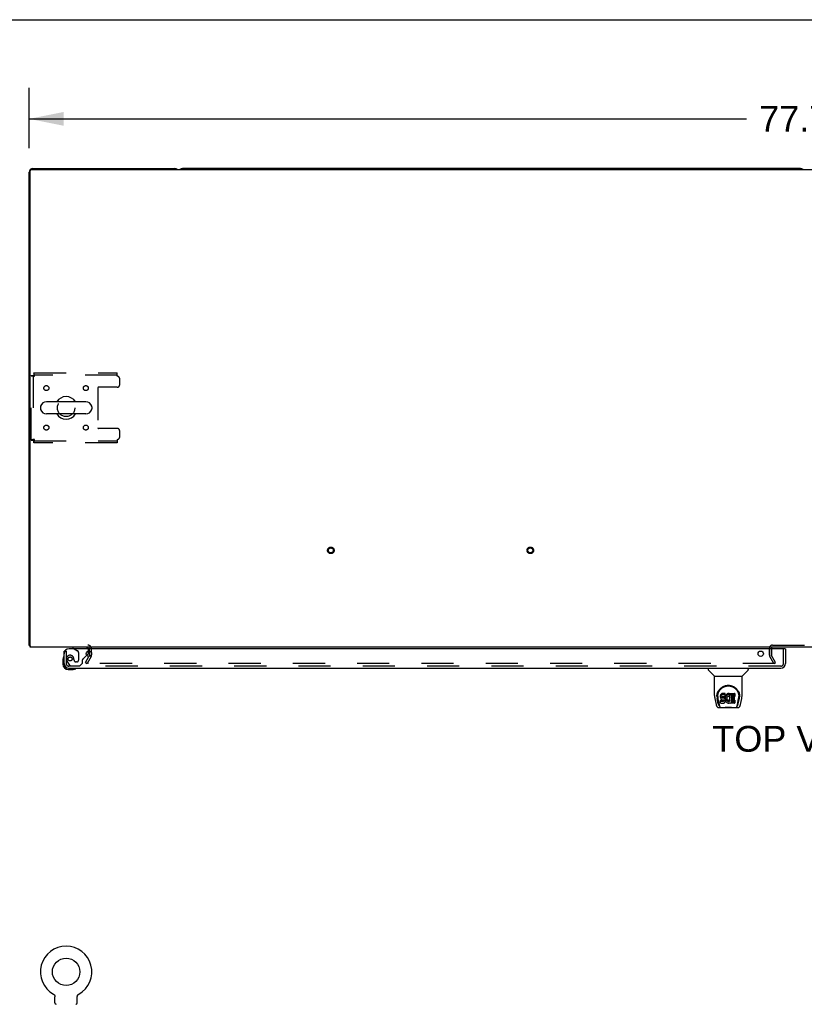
# Model space of a CAD drawing. Header units: inches. Extents: x 0 to 293, y 0 to 190.
# Tile 63 of 68: x 62 to 101, y 140 to 190. Entities that reach past the tile are written whole.
import ezdxf

# ---------------------------------------------------------------- set-up
doc = ezdxf.new("R2010")
doc.units = ezdxf.units.IN
doc.header["$LTSCALE"] = 16.12069
doc.header["$MEASUREMENT"] = 0
doc.linetypes.add('HIDDEN', pattern=[0.2, 0.1, -0.1])
doc.layers.get('0').update_dxf_attribs({"linetype": 'CONTINUOUS'})
for name, color, linetype in [('DEFAULT_2', 8, 'HIDDEN'), ('DIMENSIONS', 7, 'CONTINUOUS'), ('LEFTHAND_DOOR_ASSEMBLY', 7, 'CONTINUOUS')]:
    doc.layers.add(name, color=color, linetype=linetype)
doc.styles.get("Standard").update_dxf_attribs({"font": 'arial.ttf'})
doc.dimstyles.new('DIMSTYLE_1', dxfattribs={"dimtxt": 1.293103, "dimasz": 1.724138, "dimexe": 0.09, "dimexo": 0.07, "dimgap": 0.0375, "dimtad": 0, "dimtih": 1, "dimtoh": 1, "dimzin": 4, "dimdsep": 46, "dimtxsty": 'Standard', "dimblk": '_FILLED', "dimblk1": '_FILLED', "dimblk2": '_FILLED', "dimcen": 0.09, "dimadec": 3, "dimazin": 1, "dimtfac": 1, "dimtdec": 3, "dimtofl": 0, "dimtmove": 0, "dimatfit": 3, "dimldrblk": '_FILLED', "dimfxl": 0, "dimtolj": 1, "dimtzin": 4, "dimarcsym": 0})

# ---------------------------------------------------------------- blocks, each defined once
blk = doc.blocks.new('_FILLED')
at = {"color": 0, "linetype": 'ByBlock'}
blk.add_solid([(0, 0), (-1, 0.2), (-1, -0.2)], dxfattribs=at)
blk = doc.blocks.new('*D1')
at = {"layer": 'DIMENSIONS', "color": 2, "linetype": 'Continuous'}
for p, q in [((62.433, 183.212), (62.433, 186.234)), ((140.183, 183.212), (140.183, 186.234)), ((62.433, 184.682), (98.403, 184.682)), ((140.183, 184.682), (104.214, 184.682))]:
    blk.add_line(p, q, dxfattribs=at)
at = {"layer": 'DIMENSIONS', "color": 2, "linetype": 'Continuous', "xscale": 1.724137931, "yscale": 1.724137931, "zscale": 1.724137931, "rotation": 180}
blk.add_blockref('_FILLED', (62.433, 184.682), dxfattribs=at)
at = {"layer": 'DIMENSIONS', "color": 2, "linetype": 'Continuous', "xscale": 1.724137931, "yscale": 1.724137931, "zscale": 1.724137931}
blk.add_blockref('_FILLED', (140.183, 184.682), dxfattribs=at)
at = {"layer": 'DIMENSIONS', "color": 2, "linetype": 'Continuous', "insert": (101.308, 185.329), "char_height": 1.2931, "width": 4.51865, "attachment_point": 2, "line_spacing_factor": 0.9}
blk.add_mtext('77.75', dxfattribs=at)

msp = doc.modelspace()

# ---------------------------------------------------------------- linework, layer by layer
at = {"color": 7, "linetype": 'Continuous'}
for p, q in [((0, 189.655), (293.103, 189.655)), ((101.119, 182.194), (70.122, 182.194)), ((65.275, 170.5), (63.3, 170.5)), ((63, 170.238), (63, 170.15)), ((65.275, 169.888), (63.3, 169.888)), ((65.575, 170.238), (65.575, 170.15)), ((62.485, 158.298), (62.433, 158.298)), ((62.474, 158.266), (62.485, 158.275)), ((65.558, 157.82), (65.558, 157.91)), ((63.652, 140.797), (63.652, 140.797)), ((63.652, 140.797), (63.657, 140.795)), ((63.653, 140.797), (63.655, 140.796)), ((63.657, 140.795), (63.661, 140.792)), ((63.661, 140.792), (63.665, 140.789)), ((63.665, 140.789), (63.669, 140.786)), ((63.669, 140.786), (63.673, 140.783)), ((63.673, 140.783), (63.677, 140.78)), ((63.677, 140.78), (63.681, 140.776)), ((63.68, 140.776), (63.684, 140.773)), ((63.684, 140.773), (63.688, 140.769)), ((63.688, 140.769), (63.691, 140.765)), ((63.691, 140.765), (63.694, 140.761)), ((63.694, 140.761), (63.697, 140.757)), ((63.697, 140.757), (63.7, 140.753)), ((63.7, 140.753), (63.703, 140.749)), ((63.703, 140.749), (63.706, 140.744)), ((63.706, 140.744), (63.708, 140.74)), ((63.708, 140.74), (63.71, 140.735)), ((63.71, 140.735), (63.712, 140.731)), ((63.712, 140.731), (63.714, 140.726)), ((63.714, 140.726), (63.716, 140.721)), ((63.716, 140.721), (63.718, 140.717)), ((63.718, 140.717), (63.719, 140.712)), ((63.719, 140.712), (63.721, 140.707)), ((63.721, 140.707), (63.722, 140.702)), ((63.722, 140.702), (63.723, 140.697)), ((63.723, 140.697), (63.724, 140.692)), ((64.851, 140.692), (64.852, 140.697)), ((64.852, 140.697), (64.853, 140.702)), ((64.853, 140.702), (64.854, 140.707)), ((64.854, 140.707), (64.855, 140.712)), ((64.855, 140.712), (64.857, 140.717)), ((64.857, 140.717), (64.859, 140.721)), ((64.859, 140.721), (64.86, 140.726)), ((64.86, 140.726), (64.862, 140.731)), ((64.862, 140.731), (64.865, 140.735)), ((64.864, 140.735), (64.867, 140.74)), ((64.867, 140.74), (64.869, 140.744)), ((64.869, 140.744), (64.872, 140.749)), ((64.872, 140.749), (64.875, 140.753)), ((64.875, 140.753), (64.878, 140.757)), ((64.878, 140.757), (64.881, 140.761)), ((64.881, 140.761), (64.884, 140.765)), ((64.884, 140.765), (64.887, 140.769)), ((64.887, 140.769), (64.891, 140.773)), ((64.891, 140.773), (64.894, 140.776)), ((64.894, 140.776), (64.898, 140.78)), ((64.898, 140.78), (64.902, 140.783)), ((64.902, 140.783), (64.906, 140.786)), ((64.906, 140.786), (64.91, 140.789)), ((64.91, 140.789), (64.914, 140.792)), ((64.914, 140.792), (64.918, 140.795)), ((64.914, 140.792), (64.915, 140.793)), ((64.918, 140.795), (64.923, 140.797)), ((64.92, 140.796), (64.922, 140.797)), ((63.725, 140.358), (63.725, 140.672)), ((64.85, 140.677), (64.85, 140.682)), ((64.85, 140.672), (64.85, 140.677)), ((64.85, 140.358), (64.85, 140.672)), ((64.851, 140.687), (64.851, 140.692))]:
    msp.add_line(p, q, dxfattribs=at)
at = {"color": 3, "linetype": 'Continuous'}
for p, q in [((62.622, 182.194), (69.744, 182.194)), ((62.433, 158.298), (62.433, 182.005)), ((62.485, 158.194), (62.485, 182.082)), ((62.545, 182.142), (140.071, 182.142)), ((140.131, 158.194), (62.485, 158.194)), ((65.454, 157.79), (65.454, 157.996)), ((99.662, 158.115), (99.662, 158.142)), ((65.45, 157.773), (65.426, 157.732))]:
    msp.add_line(p, q, dxfattribs=at)
for points in [[(62.456, 158.278), (62.45, 158.281), (62.448, 158.283), (62.445, 158.284), (62.443, 158.286), (62.44, 158.287), (62.438, 158.289), (62.437, 158.29), (62.435, 158.292), (62.434, 158.294), (62.434, 158.295), (62.434, 158.297), (62.433, 158.298)], [(62.474, 158.266), (62.472, 158.268), (62.47, 158.27), (62.468, 158.272), (62.465, 158.273), (62.462, 158.275), (62.459, 158.277), (62.456, 158.278)]]:
    msp.add_lwpolyline(points, dxfattribs=at)
at = {"color": 7, "linetype": 'Continuous'}
for points in [[(63.724, 140.692), (63.724, 140.687), (63.725, 140.682), (63.725, 140.677), (63.725, 140.672)], [(64.85, 140.677), (64.85, 140.682), (64.851, 140.687)]]:
    msp.add_lwpolyline(points, dxfattribs=at)
msp.add_circle((64.287, 141.917), 0.688, dxfattribs=at)
at = {"color": 3, "linetype": 'Continuous'}
for centre, radius, start, end in [((62.622, 182.005), 0.189, 90, 180), ((69.744, 182.005), 0.189, 46.4963, 90), ((62.545, 182.082), 0.06, 90, 180), ((62.622, 158.383), 0.189, 218.2806, 223.5127), ((65.369, 158.109), 0.085, 4.0481, 90), ((99.712, 158.144), 0.05, 129.974, 170.026), ((65.421, 157.79), 0.033, 330, 360)]:
    msp.add_arc(centre, radius, start, end, dxfattribs=at)
at = {"color": 7, "linetype": 'Continuous'}
for centre, radius, start, end in [((70.122, 182.005), 0.189, 90, 133.4203), ((101.119, 182.005), 0.189, 46.5797, 90), ((63.3, 170.194), 0.306, 90, 164.3697), ((64.287, 170.194), 0.562, 32.9567, 147.0433), ((65.275, 170.194), 0.306, 15.6303, 90), ((63.144, 170.238), 0.144, 164.3697, 180), ((63.144, 170.15), 0.144, 180, 195.6303), ((63.3, 170.194), 0.306, 195.6303, 270), ((64.287, 170.194), 0.562, 212.956, 327.044), ((65.275, 170.194), 0.306, 270, 344.3697), ((65.431, 170.238), 0.144, 0, 15.6303), ((65.431, 170.15), 0.144, 344.3697, 360), ((99.712, 158.144), 0.05, 170.026, 180), ((99.712, 158.144), 0.05, 90, 129.974), ((64.287, 141.917), 1.288, 299.5053, 240.4947), ((63.794, 140.358), 0.069, 180, 265), ((64.781, 140.358), 0.069, 275, 360)]:
    msp.add_arc(centre, radius, start, end, dxfattribs=at)
at = {"layer": 'DEFAULT_2', "color": 8, "linetype": 'HIDDEN'}
for p, q in [((62.537, 168.578), (62.537, 171.81)), ((62.537, 171.81), (62.641, 171.81)), ((62.641, 171.81), (62.641, 168.578)), ((62.671, 171.944), (62.671, 171.84)), ((62.671, 171.944), (66.85, 171.944)), ((66.85, 171.84), (62.671, 171.84)), ((66.85, 171.777), (66.85, 171.944)), ((62.704, 171.777), (62.7, 171.791)), ((66.975, 171.35), (66.975, 171.652)), ((65.875, 171.195), (65.875, 169.193)), ((66.85, 171.225), (65.905, 171.225)), ((66.85, 169.163), (65.905, 169.163)), ((66.975, 168.736), (66.975, 169.038)), ((62.537, 168.578), (62.641, 168.578)), ((62.671, 168.444), (62.671, 168.548)), ((62.671, 168.548), (66.85, 168.548)), ((66.85, 168.444), (62.671, 168.444)), ((62.704, 168.611), (62.69, 168.606)), ((66.85, 168.611), (66.85, 168.444)), ((65.454, 157.996), (65.454, 158.109)), ((65.558, 157.91), (65.558, 158.109)), ((99.558, 157.79), (99.558, 158.144)), ((99.662, 157.79), (99.662, 158.115)), ((99.662, 158.109), (99.662, 157.79)), ((99.712, 158.298), (102.904, 158.298)), ((65.254, 157.433), (65.426, 157.732)), ((65.54, 157.721), (65.344, 157.381)), ((65.558, 157.79), (65.558, 157.82)), ((99.773, 157.381), (99.577, 157.721)), ((99.863, 157.433), (99.667, 157.773)), ((65.254, 157.433), (65.344, 157.381)), ((99.84, 157.381), (65.39, 157.381)), ((99.773, 157.381), (99.863, 157.433)), ((63.659, 140.793), (63.661, 140.792)), ((64.923, 140.797), (64.923, 140.797))]:
    msp.add_line(p, q, dxfattribs=at)
for points in [[(62.537, 171.81), (62.538, 171.808), (62.542, 171.805), (62.547, 171.803), (62.554, 171.801), (62.563, 171.798), (62.574, 171.796), (62.586, 171.794), (62.6, 171.791), (62.616, 171.789), (62.632, 171.786), (62.649, 171.784), (62.667, 171.782), (62.686, 171.779), (62.704, 171.777)], [(62.641, 171.81), (62.642, 171.808), (62.643, 171.805), (62.645, 171.803), (62.648, 171.801), (62.651, 171.798), (62.655, 171.796), (62.66, 171.794), (62.665, 171.791), (62.671, 171.789), (62.677, 171.786), (62.684, 171.784), (62.69, 171.782), (62.704, 171.777)], [(62.704, 171.777), (62.702, 171.796), (62.7, 171.814), (62.697, 171.832), (62.695, 171.849), (62.693, 171.866), (62.69, 171.881), (62.688, 171.895), (62.686, 171.908), (62.683, 171.918), (62.681, 171.927), (62.678, 171.935), (62.676, 171.94), (62.674, 171.943), (62.671, 171.944)], [(62.7, 171.791), (62.697, 171.798), (62.695, 171.804), (62.693, 171.811), (62.69, 171.816), (62.688, 171.822), (62.686, 171.826), (62.683, 171.83), (62.681, 171.834), (62.678, 171.836), (62.676, 171.838), (62.674, 171.84), (62.671, 171.84)], [(62.704, 168.611), (62.686, 168.609), (62.667, 168.606), (62.649, 168.604), (62.632, 168.602), (62.616, 168.599), (62.6, 168.597), (62.586, 168.595), (62.574, 168.592), (62.563, 168.59), (62.554, 168.587), (62.547, 168.585), (62.542, 168.583), (62.538, 168.58), (62.537, 168.578)], [(62.69, 168.606), (62.684, 168.604), (62.677, 168.602), (62.671, 168.599), (62.665, 168.597), (62.66, 168.595), (62.655, 168.592), (62.651, 168.59), (62.648, 168.587), (62.645, 168.585), (62.643, 168.583), (62.642, 168.58), (62.641, 168.578)], [(62.671, 168.444), (62.674, 168.445), (62.676, 168.448), (62.678, 168.453), (62.681, 168.461), (62.683, 168.47), (62.686, 168.48), (62.688, 168.493), (62.69, 168.507), (62.693, 168.522), (62.695, 168.539), (62.697, 168.556), (62.7, 168.574), (62.702, 168.592), (62.704, 168.611)], [(62.671, 168.548), (62.674, 168.548), (62.676, 168.55), (62.678, 168.552), (62.681, 168.554), (62.683, 168.558), (62.686, 168.562), (62.688, 168.566), (62.69, 168.572), (62.693, 168.577), (62.695, 168.584), (62.697, 168.59), (62.7, 168.597), (62.704, 168.611)], [(65.372, 157.407), (65.371, 157.405), (65.371, 157.403), (65.37, 157.401), (65.37, 157.399), (65.37, 157.399)], [(65.37, 157.399), (65.37, 157.397), (65.37, 157.395), (65.371, 157.393), (65.372, 157.391), (65.373, 157.39), (65.374, 157.388), (65.376, 157.387), (65.377, 157.385), (65.379, 157.384), (65.381, 157.383), (65.383, 157.382)], [(65.39, 157.381), (65.388, 157.382), (65.385, 157.382), (65.383, 157.382)]]:
    msp.add_lwpolyline(points, dxfattribs=at)
for centre, radius in [((63.298, 171.184), 0.125), ((65.277, 171.184), 0.125), ((64.287, 170.194), 0.438), ((63.298, 169.204), 0.125), ((65.277, 169.204), 0.125), ((77.565, 163.048), 0.164), ((77.565, 163.048), 0.124), ((87.565, 163.048), 0.164), ((87.565, 163.048), 0.124)]:
    msp.add_circle(centre, radius, dxfattribs=at)
for centre, radius, start, end in [((66.85, 171.652), 0.125, 0, 90), ((66.85, 171.35), 0.125, 270, 360), ((65.905, 171.195), 0.03, 90, 180), ((65.905, 169.193), 0.03, 180, 270), ((66.85, 169.038), 0.125, 0, 90), ((66.85, 168.736), 0.125, 270, 360), ((65.369, 158.109), 0.189, 0, 90), ((65.369, 158.109), 0.085, 0, 4.0481), ((99.712, 158.144), 0.154, 90, 180), ((65.421, 157.79), 0.137, 330, 360), ((99.695, 157.79), 0.137, 180, 210), ((99.695, 157.79), 0.033, 180, 210), ((63.794, 140.358), 0.069, 265, 270), ((64.781, 140.358), 0.069, 270, 275)]:
    msp.add_arc(centre, radius, start, end, dxfattribs=at)
at = {"layer": 'LEFTHAND_DOOR_ASSEMBLY', "color": 3, "linetype": 'Continuous'}
for p, q in [((64.183, 157.383), (64.183, 157.99)), ((100.351, 158.115), (64.433, 158.115)), ((100.371, 158.115), (100.371, 157.383)), ((64.43, 157.136), (100.124, 157.136))]:
    msp.add_line(p, q, dxfattribs=at)
at = {"layer": 'LEFTHAND_DOOR_ASSEMBLY', "color": 7, "linetype": 'Continuous'}
for p, q in [((64.217, 157.99), (64.183, 157.99)), ((64.625, 158.194), (64.625, 158.155)), ((64.625, 158.155), (64.694, 158.115)), ((65.412, 157.914), (65.412, 157.996)), ((100.351, 158.115), (100.371, 158.115)), ((64.123, 157.595), (64.123, 157.339)), ((64.17, 157.731), (64.168, 157.724)), ((65.326, 157.787), (65.383, 157.844)), ((64.183, 157.383), (64.183, 157.339)), ((64.386, 157.076), (64.643, 157.076)), ((64.772, 157.121), (64.778, 157.123)), ((96.492, 157.136), (96.492, 157.074)), ((96.801, 156.748), (96.504, 157.046)), ((98.191, 156.748), (98.488, 157.046)), ((98.5, 157.136), (98.5, 157.074)), ((96.807, 156.742), (98.185, 156.742)), ((96.807, 155.77), (96.807, 156.742)), ((98.185, 155.771), (98.185, 156.742)), ((96.822, 155.627), (96.887, 155.322)), ((96.925, 155.716), (96.925, 155.715)), ((96.932, 155.802), (96.931, 155.738)), ((96.994, 155.35), (96.941, 155.62)), ((96.969, 155.729), (96.969, 155.705)), ((96.978, 155.607), (97.035, 155.315)), ((97.112, 155.774), (97.11, 155.75)), ((97.11, 155.683), (97.11, 155.75)), ((97.112, 155.707), (97.11, 155.683)), ((97.11, 155.683), (97.111, 155.66)), ((97.111, 155.66), (97.115, 155.636)), ((97.117, 155.797), (97.112, 155.774)), ((97.112, 155.707), (97.112, 155.774)), ((97.117, 155.73), (97.112, 155.707)), ((97.112, 155.398), (97.112, 155.539)), ((97.115, 155.636), (97.123, 155.614)), ((97.126, 155.82), (97.117, 155.797)), ((97.117, 155.73), (97.117, 155.797)), ((97.126, 155.753), (97.117, 155.73)), ((97.176, 155.544), (97.117, 155.544)), ((97.117, 155.477), (97.117, 155.544)), ((97.123, 155.614), (97.136, 155.594)), ((97.14, 155.839), (97.126, 155.82)), ((97.126, 155.753), (97.126, 155.82)), ((97.14, 155.773), (97.126, 155.753)), ((97.136, 155.594), (97.152, 155.576)), ((97.148, 155.847), (97.14, 155.839)), ((97.14, 155.773), (97.14, 155.839)), ((97.148, 155.781), (97.14, 155.773)), ((97.158, 155.854), (97.148, 155.847)), ((97.148, 155.781), (97.148, 155.847)), ((97.158, 155.787), (97.148, 155.781)), ((97.152, 155.576), (97.172, 155.563)), ((97.179, 155.864), (97.158, 155.854)), ((97.158, 155.787), (97.158, 155.854)), ((97.179, 155.797), (97.158, 155.787)), ((97.172, 155.563), (97.183, 155.559)), ((97.237, 155.545), (97.176, 155.544)), ((97.176, 155.478), (97.176, 155.544)), ((97.203, 155.871), (97.179, 155.864)), ((97.179, 155.797), (97.179, 155.864)), ((97.203, 155.804), (97.179, 155.797)), ((97.181, 155.672), (97.182, 155.687)), ((97.182, 155.664), (97.181, 155.672)), ((97.182, 155.687), (97.184, 155.702)), ((97.182, 155.664), (97.182, 155.687)), ((97.184, 155.657), (97.182, 155.664)), ((97.183, 155.559), (97.195, 155.557)), ((97.184, 155.702), (97.187, 155.708)), ((97.184, 155.657), (97.184, 155.702)), ((97.188, 155.651), (97.184, 155.657)), ((97.187, 155.708), (97.192, 155.713)), ((97.188, 155.651), (97.188, 155.71)), ((97.195, 155.647), (97.188, 155.651)), ((97.192, 155.713), (97.207, 155.718)), ((97.195, 155.713), (97.194, 155.714)), ((97.209, 155.709), (97.195, 155.713)), ((97.195, 155.647), (97.195, 155.713)), ((97.209, 155.643), (97.195, 155.647)), ((97.195, 155.557), (97.242, 155.557)), ((97.342, 155.871), (97.203, 155.871)), ((97.203, 155.804), (97.203, 155.871)), ((97.342, 155.804), (97.203, 155.804)), ((97.207, 155.718), (97.222, 155.719)), ((97.233, 155.71), (97.209, 155.709)), ((97.209, 155.643), (97.209, 155.709)), ((97.233, 155.643), (97.209, 155.643)), ((97.222, 155.719), (97.335, 155.719)), ((97.257, 155.709), (97.233, 155.71)), ((97.233, 155.643), (97.233, 155.71)), ((97.257, 155.642), (97.233, 155.643)), ((97.252, 155.546), (97.237, 155.545)), ((97.237, 155.478), (97.237, 155.545)), ((97.242, 155.557), (97.25, 155.556)), ((97.25, 155.556), (97.257, 155.553)), ((97.259, 155.549), (97.252, 155.546)), ((97.252, 155.479), (97.252, 155.546)), ((97.28, 155.704), (97.257, 155.709)), ((97.257, 155.642), (97.257, 155.709)), ((97.28, 155.637), (97.257, 155.642)), ((97.257, 155.553), (97.263, 155.549)), ((97.26, 155.551), (97.259, 155.549)), ((97.259, 155.482), (97.259, 155.549)), ((97.263, 155.549), (97.268, 155.543)), ((97.264, 155.488), (97.264, 155.547)), ((97.268, 155.543), (97.274, 155.529)), ((97.273, 155.5), (97.273, 155.531)), ((97.276, 155.507), (97.273, 155.5)), ((97.274, 155.529), (97.277, 155.514)), ((97.276, 155.507), (97.276, 155.519)), ((97.277, 155.514), (97.276, 155.507)), ((97.291, 155.699), (97.28, 155.704)), ((97.28, 155.637), (97.28, 155.704)), ((97.291, 155.632), (97.28, 155.637)), ((97.301, 155.692), (97.291, 155.699)), ((97.291, 155.632), (97.291, 155.699)), ((97.301, 155.625), (97.291, 155.632)), ((97.318, 155.675), (97.301, 155.692)), ((97.301, 155.625), (97.301, 155.692)), ((97.318, 155.608), (97.301, 155.625)), ((97.331, 155.655), (97.318, 155.675)), ((97.318, 155.608), (97.318, 155.675)), ((97.331, 155.588), (97.318, 155.608)), ((97.341, 155.633), (97.331, 155.655)), ((97.331, 155.588), (97.331, 155.655)), ((97.341, 155.566), (97.331, 155.588)), ((97.335, 155.719), (97.34, 155.719)), ((97.34, 155.719), (97.342, 155.725)), ((97.342, 155.629), (97.341, 155.633)), ((97.341, 155.566), (97.341, 155.633)), ((97.347, 155.543), (97.341, 155.566)), ((97.344, 155.828), (97.342, 155.871)), ((97.342, 155.804), (97.342, 155.871)), ((97.344, 155.761), (97.342, 155.804)), ((97.342, 155.725), (97.343, 155.738)), ((97.347, 155.707), (97.342, 155.663)), ((97.342, 155.596), (97.342, 155.663)), ((97.347, 155.64), (97.342, 155.596)), ((97.342, 155.596), (97.343, 155.574)), ((97.343, 155.738), (97.344, 155.761)), ((97.343, 155.574), (97.346, 155.552)), ((97.344, 155.761), (97.344, 155.828)), ((97.346, 155.552), (97.351, 155.53)), ((97.351, 155.729), (97.347, 155.707)), ((97.347, 155.64), (97.347, 155.707)), ((97.351, 155.662), (97.347, 155.64)), ((97.35, 155.519), (97.347, 155.543)), ((97.348, 155.495), (97.35, 155.519)), ((97.35, 155.519), (97.35, 155.534)), ((97.357, 155.75), (97.351, 155.729)), ((97.351, 155.662), (97.351, 155.729)), ((97.357, 155.684), (97.351, 155.662)), ((97.351, 155.53), (97.358, 155.509)), ((97.365, 155.771), (97.357, 155.75)), ((97.357, 155.684), (97.357, 155.75)), ((97.365, 155.704), (97.357, 155.684)), ((97.358, 155.509), (97.379, 155.469)), ((97.376, 155.791), (97.365, 155.771)), ((97.365, 155.704), (97.365, 155.771)), ((97.376, 155.724), (97.365, 155.704)), ((97.389, 155.809), (97.376, 155.791)), ((97.376, 155.724), (97.376, 155.791)), ((97.389, 155.742), (97.376, 155.724)), ((97.404, 155.825), (97.389, 155.809)), ((97.389, 155.742), (97.389, 155.809)), ((97.404, 155.759), (97.389, 155.742)), ((97.42, 155.841), (97.404, 155.825)), ((97.404, 155.759), (97.404, 155.825)), ((97.42, 155.774), (97.404, 155.759)), ((97.412, 155.612), (97.411, 155.585)), ((97.411, 155.585), (97.413, 155.571)), ((97.415, 155.638), (97.412, 155.612)), ((97.413, 155.571), (97.413, 155.612)), ((97.413, 155.571), (97.416, 155.559)), ((97.414, 155.631), (97.416, 155.625)), ((97.419, 155.651), (97.415, 155.638)), ((97.416, 155.625), (97.426, 155.601)), ((97.416, 155.559), (97.416, 155.625)), ((97.416, 155.559), (97.426, 155.534)), ((97.425, 155.663), (97.419, 155.651)), ((97.438, 155.854), (97.42, 155.841)), ((97.42, 155.774), (97.42, 155.841)), ((97.438, 155.787), (97.42, 155.774)), ((97.439, 155.686), (97.425, 155.663)), ((97.426, 155.601), (97.439, 155.577)), ((97.426, 155.534), (97.426, 155.601)), ((97.426, 155.534), (97.439, 155.511)), ((97.459, 155.863), (97.438, 155.854)), ((97.438, 155.787), (97.438, 155.854)), ((97.459, 155.796), (97.438, 155.787)), ((97.447, 155.696), (97.439, 155.686)), ((97.439, 155.577), (97.448, 155.567)), ((97.439, 155.511), (97.439, 155.577)), ((97.439, 155.511), (97.448, 155.501)), ((97.458, 155.704), (97.447, 155.696)), ((97.448, 155.567), (97.458, 155.559)), ((97.448, 155.501), (97.448, 155.567)), ((97.483, 155.714), (97.458, 155.704)), ((97.458, 155.559), (97.469, 155.551)), ((97.458, 155.492), (97.458, 155.559)), ((97.481, 155.867), (97.459, 155.863)), ((97.459, 155.796), (97.459, 155.863)), ((97.481, 155.801), (97.459, 155.796)), ((97.469, 155.551), (97.482, 155.546)), ((97.469, 155.484), (97.469, 155.551)), ((97.503, 155.87), (97.481, 155.867)), ((97.481, 155.801), (97.481, 155.867)), ((97.503, 155.803), (97.481, 155.801)), ((97.482, 155.546), (97.495, 155.544)), ((97.482, 155.479), (97.482, 155.546)), ((97.496, 155.718), (97.483, 155.714)), ((97.495, 155.544), (97.508, 155.543)), ((97.495, 155.477), (97.495, 155.544)), ((97.509, 155.717), (97.496, 155.718)), ((97.503, 155.87), (97.525, 155.869)), ((97.503, 155.803), (97.503, 155.87)), ((97.525, 155.802), (97.503, 155.803)), ((97.508, 155.543), (97.521, 155.545)), ((97.508, 155.477), (97.508, 155.543)), ((97.522, 155.714), (97.509, 155.717)), ((97.521, 155.545), (97.534, 155.549)), ((97.521, 155.479), (97.521, 155.545)), ((97.535, 155.709), (97.522, 155.714)), ((97.536, 155.867), (97.525, 155.869)), ((97.525, 155.802), (97.525, 155.869)), ((97.536, 155.801), (97.525, 155.802)), ((97.534, 155.549), (97.546, 155.555)), ((97.534, 155.483), (97.534, 155.549)), ((97.547, 155.864), (97.536, 155.867)), ((97.536, 155.801), (97.536, 155.867)), ((97.547, 155.797), (97.536, 155.801)), ((97.567, 155.78), (97.541, 155.712)), ((97.546, 155.555), (97.557, 155.562)), ((97.546, 155.488), (97.546, 155.555)), ((97.565, 155.852), (97.547, 155.864)), ((97.547, 155.797), (97.547, 155.864)), ((97.565, 155.785), (97.547, 155.797)), ((97.557, 155.562), (97.557, 155.496)), ((97.564, 155.561), (97.576, 155.544)), ((97.565, 155.852), (97.565, 155.785)), ((97.567, 155.849), (97.567, 155.785)), ((97.576, 155.869), (97.812, 155.869)), ((97.576, 155.477), (97.576, 155.869)), ((97.576, 155.802), (97.812, 155.802)), ((97.646, 155.714), (97.646, 155.647)), ((97.647, 155.556), (97.647, 155.478)), ((97.812, 155.719), (97.65, 155.719)), ((97.65, 155.709), (97.782, 155.709)), ((97.65, 155.642), (97.782, 155.642)), ((97.782, 155.56), (97.652, 155.56)), ((97.652, 155.541), (97.813, 155.541)), ((97.786, 155.705), (97.786, 155.565)), ((97.817, 155.865), (97.817, 155.723)), ((97.818, 155.536), (97.818, 155.397)), ((97.956, 155.315), (98.013, 155.604)), ((97.998, 155.35), (98.05, 155.62)), ((98.013, 155.605), (98.014, 155.608)), ((98.06, 155.802), (98.061, 155.738)), ((98.067, 155.715), (98.067, 155.716)), ((98.105, 155.322), (98.17, 155.627)), ((97.011, 155.168), (97.238, 155.168)), ((97.046, 155.246), (97.053, 155.246)), ((97.052, 155.251), (97.055, 155.241)), ((97.055, 155.24), (97.055, 155.241)), ((97.098, 155.168), (97.096, 155.168)), ((97.176, 155.478), (97.117, 155.477)), ((97.117, 155.393), (97.261, 155.393)), ((97.237, 155.478), (97.176, 155.478)), ((97.252, 155.479), (97.237, 155.478)), ((97.258, 155.148), (97.237, 155.168)), ((97.259, 155.482), (97.252, 155.479)), ((97.734, 155.148), (97.258, 155.148)), ((97.264, 155.488), (97.259, 155.482)), ((97.261, 155.393), (97.273, 155.394)), ((97.273, 155.5), (97.264, 155.488)), ((97.273, 155.394), (97.284, 155.398)), ((97.284, 155.398), (97.304, 155.412)), ((97.304, 155.412), (97.321, 155.429)), ((97.321, 155.429), (97.328, 155.439)), ((97.328, 155.439), (97.333, 155.45)), ((97.333, 155.45), (97.342, 155.472)), ((97.342, 155.472), (97.348, 155.495)), ((97.379, 155.469), (97.392, 155.451)), ((97.392, 155.451), (97.406, 155.434)), ((97.406, 155.434), (97.423, 155.419)), ((97.423, 155.419), (97.44, 155.405)), ((97.44, 155.405), (97.45, 155.4)), ((97.448, 155.501), (97.458, 155.492)), ((97.45, 155.4), (97.461, 155.397)), ((97.458, 155.492), (97.469, 155.484)), ((97.461, 155.397), (97.482, 155.391)), ((97.469, 155.484), (97.482, 155.479)), ((97.482, 155.479), (97.495, 155.477)), ((97.482, 155.391), (97.504, 155.389)), ((97.495, 155.477), (97.508, 155.477)), ((97.504, 155.389), (97.527, 155.392)), ((97.508, 155.477), (97.521, 155.479)), ((97.521, 155.479), (97.534, 155.483)), ((97.527, 155.392), (97.548, 155.398)), ((97.534, 155.483), (97.546, 155.488)), ((97.546, 155.488), (97.557, 155.496)), ((97.548, 155.398), (97.567, 155.41)), ((97.564, 155.495), (97.576, 155.477)), ((97.578, 155.41), (97.567, 155.41)), ((97.567, 155.41), (97.567, 155.41)), ((97.578, 155.397), (97.578, 155.41)), ((97.813, 155.393), (97.582, 155.393)), ((97.652, 155.474), (97.813, 155.474)), ((97.734, 155.148), (97.755, 155.168)), ((97.754, 155.168), (97.981, 155.168)), ((97.895, 155.168), (97.894, 155.168)), ((97.937, 155.241), (97.94, 155.251)), ((97.937, 155.24), (97.937, 155.241)), ((97.939, 155.246), (97.946, 155.246))]:
    msp.add_line(p, q, dxfattribs=at)
at = {"layer": 'LEFTHAND_DOOR_ASSEMBLY', "color": 8, "linetype": 'HIDDEN'}
for p, q in [((64.287, 157.99), (64.217, 157.99)), ((64.287, 157.99), (64.287, 157.383)), ((65.255, 158.194), (64.625, 158.194)), ((64.694, 158.115), (64.864, 158.017)), ((65.412, 157.996), (65.412, 158.037)), ((100.267, 157.383), (100.267, 158.115)), ((64.684, 157.551), (64.684, 157.54)), ((64.913, 157.93), (64.913, 157.551)), ((65.105, 157.387), (65.105, 157.566)), ((65.164, 157.625), (65.326, 157.787)), ((64.362, 157.439), (64.463, 157.295)), ((100.124, 157.24), (64.43, 157.24)), ((64.528, 157.261), (64.979, 157.261)), ((64.815, 157.453), (64.782, 157.453)), ((64.979, 157.261), (65.105, 157.387))]:
    msp.add_line(p, q, dxfattribs=at)
at = {"layer": 'LEFTHAND_DOOR_ASSEMBLY', "color": 7, "linetype": 'Continuous'}
for points in [[(96.925, 155.728), (96.928, 155.77), (96.935, 155.819), (96.945, 155.866), (96.959, 155.911), (96.977, 155.952), (96.996, 155.992), (97.019, 156.029), (97.044, 156.064), (97.071, 156.096), (97.1, 156.127), (97.132, 156.155), (97.166, 156.181), (97.201, 156.204), (97.239, 156.225), (97.279, 156.243), (97.32, 156.258), (97.363, 156.27), (97.407, 156.279), (97.451, 156.284), (97.496, 156.286), (97.541, 156.284), (97.586, 156.279), (97.63, 156.27), (97.673, 156.258), (97.714, 156.243), (97.753, 156.225), (97.791, 156.204), (97.827, 156.181), (97.86, 156.155), (97.892, 156.126), (97.921, 156.096), (97.949, 156.063), (97.973, 156.028), (97.996, 155.991), (98.016, 155.952), (98.033, 155.91), (98.047, 155.866), (98.057, 155.819), (98.064, 155.769), (98.067, 155.728)], [(96.969, 155.729), (96.969, 155.749), (96.971, 155.773), (96.973, 155.797), (96.977, 155.821), (96.982, 155.844), (96.988, 155.867), (96.994, 155.89), (97.002, 155.912), (97.011, 155.934), (97.02, 155.955), (97.03, 155.975), (97.041, 155.995), (97.053, 156.014), (97.065, 156.032), (97.078, 156.049), (97.091, 156.066), (97.104, 156.081), (97.119, 156.096), (97.133, 156.11), (97.148, 156.124), (97.163, 156.137), (97.178, 156.149), (97.193, 156.16), (97.209, 156.17), (97.225, 156.18), (97.24, 156.189), (97.256, 156.198), (97.272, 156.206), (97.288, 156.213), (97.304, 156.219), (97.32, 156.225), (97.336, 156.231), (97.352, 156.235), (97.368, 156.24), (97.384, 156.243), (97.4, 156.247), (97.416, 156.249), (97.432, 156.252), (97.447, 156.253), (97.463, 156.254), (97.479, 156.255), (97.495, 156.255), (97.511, 156.255), (97.527, 156.255), (97.543, 156.253), (97.559, 156.252), (97.575, 156.25), (97.591, 156.247), (97.607, 156.244), (97.623, 156.24), (97.639, 156.236), (97.655, 156.231), (97.671, 156.226), (97.687, 156.22), (97.703, 156.213), (97.719, 156.206), (97.735, 156.198), (97.751, 156.19), (97.766, 156.181), (97.782, 156.171), (97.798, 156.161), (97.813, 156.149), (97.828, 156.137), (97.843, 156.125), (97.858, 156.111), (97.873, 156.097), (97.887, 156.082), (97.901, 156.066), (97.914, 156.049), (97.927, 156.032), (97.939, 156.014), (97.95, 155.995), (97.961, 155.975), (97.972, 155.955), (97.981, 155.934), (97.99, 155.913), (97.997, 155.891), (98.004, 155.868), (98.01, 155.845), (98.015, 155.821), (98.018, 155.797), (98.021, 155.773), (98.022, 155.749), (98.023, 155.729)], [(96.807, 155.77), (96.808, 155.738), (96.811, 155.698), (96.816, 155.658), (96.822, 155.627)], [(96.925, 155.716), (96.925, 155.721), (96.925, 155.728)], [(96.969, 155.705), (96.969, 155.689), (96.971, 155.661), (96.974, 155.633), (96.978, 155.607)], [(97.117, 155.544), (97.116, 155.544), (97.116, 155.544), (97.115, 155.544), (97.115, 155.543), (97.115, 155.543), (97.114, 155.543), (97.114, 155.543), (97.114, 155.542), (97.113, 155.542), (97.113, 155.542), (97.113, 155.541), (97.112, 155.54), (97.112, 155.54), (97.112, 155.539)], [(98.014, 155.608), (98.014, 155.611), (98.015, 155.614), (98.015, 155.617), (98.016, 155.62), (98.016, 155.624), (98.017, 155.627), (98.017, 155.63), (98.018, 155.634), (98.018, 155.637), (98.019, 155.641), (98.019, 155.645), (98.02, 155.649), (98.02, 155.653), (98.021, 155.657), (98.021, 155.661), (98.021, 155.665), (98.022, 155.67), (98.022, 155.674), (98.022, 155.679), (98.022, 155.683), (98.023, 155.688), (98.023, 155.693), (98.023, 155.698), (98.023, 155.703), (98.023, 155.729)], [(98.067, 155.728), (98.067, 155.721), (98.067, 155.716)], [(98.17, 155.627), (98.175, 155.658), (98.181, 155.697), (98.184, 155.737), (98.185, 155.771)], [(96.887, 155.322), (96.89, 155.309), (96.895, 155.29), (96.9, 155.274), (96.905, 155.259), (96.911, 155.245), (96.917, 155.233), (96.923, 155.221), (96.93, 155.211), (96.938, 155.201), (96.948, 155.192), (96.958, 155.184), (96.969, 155.178), (96.982, 155.172), (96.994, 155.169), (97.008, 155.168), (97.011, 155.168)], [(97.035, 155.315), (97.038, 155.303), (97.041, 155.289), (97.044, 155.276), (97.048, 155.263), (97.052, 155.251)], [(97.055, 155.24), (97.06, 155.228), (97.067, 155.215), (97.073, 155.204), (97.08, 155.195), (97.087, 155.187), (97.095, 155.18), (97.104, 155.174), (97.114, 155.17), (97.124, 155.168), (97.132, 155.168)], [(97.117, 155.477), (97.116, 155.477), (97.116, 155.477), (97.115, 155.477), (97.115, 155.477), (97.115, 155.476), (97.114, 155.476), (97.114, 155.476), (97.114, 155.476), (97.113, 155.475), (97.113, 155.475), (97.113, 155.474), (97.112, 155.474), (97.112, 155.473), (97.112, 155.472)], [(97.212, 155.168), (97.233, 155.168), (97.255, 155.17), (97.278, 155.172), (97.303, 155.174), (97.329, 155.177), (97.356, 155.18), (97.383, 155.183), (97.411, 155.185), (97.44, 155.187), (97.469, 155.188), (97.499, 155.188), (97.528, 155.188), (97.557, 155.187), (97.585, 155.185), (97.613, 155.183), (97.64, 155.18), (97.666, 155.177), (97.691, 155.174), (97.715, 155.172), (97.738, 155.169), (97.759, 155.168), (97.779, 155.168)], [(97.212, 155.168), (97.235, 155.168), (97.261, 155.17), (97.289, 155.172), (97.346, 155.178)], [(97.346, 155.178), (97.375, 155.181), (97.404, 155.183), (97.434, 155.185), (97.465, 155.186), (97.495, 155.186), (97.526, 155.186), (97.556, 155.185), (97.587, 155.183), (97.616, 155.181), (97.646, 155.178), (97.703, 155.172)], [(97.703, 155.172), (97.73, 155.17), (97.757, 155.168), (97.779, 155.168)], [(97.86, 155.168), (97.868, 155.168), (97.878, 155.17), (97.888, 155.174), (97.897, 155.18), (97.905, 155.187), (97.912, 155.195), (97.919, 155.204), (97.925, 155.215), (97.931, 155.228), (97.937, 155.24)], [(97.94, 155.251), (97.944, 155.263), (97.948, 155.276), (97.951, 155.289), (97.954, 155.303), (97.956, 155.315)], [(97.981, 155.168), (97.983, 155.168), (97.997, 155.169), (98.01, 155.172), (98.022, 155.177), (98.033, 155.184), (98.044, 155.192), (98.053, 155.201), (98.061, 155.21), (98.068, 155.221), (98.075, 155.232), (98.081, 155.245), (98.087, 155.258), (98.092, 155.274), (98.097, 155.29), (98.102, 155.309), (98.105, 155.322)]]:
    msp.add_lwpolyline(points, dxfattribs=at)
at = {"layer": 'LEFTHAND_DOOR_ASSEMBLY', "color": 3, "linetype": 'Continuous'}
for centre in [(65.433, 157.865), (99.121, 157.865)]:
    msp.add_circle(centre, 0.133, dxfattribs=at)
at = {"layer": 'LEFTHAND_DOOR_ASSEMBLY', "color": 8, "linetype": 'HIDDEN'}
msp.add_circle((64.487, 157.603), 0.101, dxfattribs=at)
at = {"layer": 'LEFTHAND_DOOR_ASSEMBLY', "color": 3, "linetype": 'Continuous'}
for centre, radius, start, end in [((64.433, 157.865), 0.25, 90, 180), ((64.43, 157.383), 0.246, 180, 270), ((100.124, 157.383), 0.246, 270, 360)]:
    msp.add_arc(centre, radius, start, end, dxfattribs=at)
at = {"layer": 'LEFTHAND_DOOR_ASSEMBLY', "color": 8, "linetype": 'HIDDEN'}
for centre, radius, start, end in [((64.813, 157.93), 0.1, 0, 59.908), ((65.255, 158.037), 0.157, 0, 29.8303), ((64.487, 157.603), 0.187, 17.8482, 196.8439), ((64.678, 157.661), 0.386, 196.8439, 215.1), ((64.292, 157.54), 0.393, 1.6599, 17.9298), ((64.782, 157.551), 0.098, 180, 270), ((64.815, 157.551), 0.098, 270, 360), ((65.144, 157.566), 0.039, 111.6096, 180), ((65.093, 157.695), 0.1, 291.6096, 315), ((64.43, 157.383), 0.142, 180, 270), ((64.528, 157.34), 0.079, 215.1, 270), ((100.124, 157.383), 0.142, 270, 360)]:
    msp.add_arc(centre, radius, start, end, dxfattribs=at)
at = {"layer": 'LEFTHAND_DOOR_ASSEMBLY', "color": 7, "linetype": 'Continuous'}
for centre, radius, start, end in [((65.255, 158.037), 0.157, 29.8303, 90), ((64.373, 157.595), 0.25, 149.1101, 180), ((64.172, 157.716), 0.015, 96.3796, 149.1101), ((64.168, 157.716), 0.015, 0, 83.6204), ((65.312, 157.914), 0.1, 315, 360), ((64.386, 157.339), 0.263, 180, 270), ((64.386, 157.339), 0.203, 180, 270), ((64.643, 157.326), 0.25, 270, 300.8899), ((64.763, 157.121), 0.015, 6.3796, 90), ((64.763, 157.124), 0.015, 300.8899, 353.6204), ((96.531, 157.074), 0.0394, 180, 225), ((98.46, 157.074), 0.0394, 315, 360), ((96.815, 156.762), 0.0197, 225, 262.5), ((98.177, 156.762), 0.0197, 277.5, 315)]:
    msp.add_arc(centre, radius, start, end, dxfattribs=at)
for centre, major_axis, ratio, start_param, end_param in [((97.496, 155.729), (0, 0.565), 0.999848, 1.137008, 1.76365), ((97.537, 155.714), (0.00448, 0), 1, -1.986921, -0.366491), ((97.56, 155.559), (0, 0.00448), 1, 0, 0.651783), ((97.56, 155.559), (0.00448, 0), 1, 0.594971, 1.570796), ((97.563, 155.849), (0.00448, 0), 1, 0.003891, 0.905353), ((97.563, 155.782), (0.00448, 0), 1, 0.003842, 0.905353), ((97.65, 155.714), (0.00448, 0), 1, 1.570796, 3.141593), ((97.65, 155.714), (0, 0.00448), 1, 1.96475, 3.141593), ((97.65, 155.647), (0.00448, 0), 1, -3.141593, -1.570796), ((97.652, 155.556), (0.00448, 0), 1, 1.570796, 3.141593), ((97.652, 155.545), (0.00448, 0), 1, -3.141593, -1.570796), ((97.782, 155.705), (0.00448, 0), 1, 0, 1.570796), ((97.782, 155.638), (0.00448, 0), 1, 0, 1.570796), ((97.782, 155.565), (0.00448, 0), 1, -1.570796, 0), ((97.812, 155.865), (0.00448, 0), 1, 0, 1.570796), ((97.812, 155.798), (0.00448, 0), 1, 0, 1.570796), ((97.812, 155.723), (0.00448, 0), 1, -1.570796, 0), ((97.813, 155.536), (0.00448, 0), 1, 0, 1.570796), ((97.496, 155.729), (0, 0.565), 0.999848, 4.519536, 5.145564), ((97.052, 155.601), (0.007, 0.354), 0.213027, -3.923008, -3.13761), ((97.117, 155.398), (0, 0.00483), 1, 1.570796, 3.141593), ((97.56, 155.492), (0, 0.00448), 1, 0, 0.651783), ((97.56, 155.492), (0.00448, 0), 1, 0.594971, 1.570796), ((97.582, 155.397), (0.00448, 0), 1, -3.141593, -1.570796), ((97.652, 155.478), (0.00448, 0), 1, -3.141593, -1.570796), ((97.813, 155.469), (0.00448, 0), 1, 0, 1.570796), ((97.813, 155.397), (0.00448, 0), 1, -1.570796, 0), ((97.94, 155.601), (-0.007, 0.354), 0.213027, -3.145575, -2.360177)]:
    msp.add_ellipse(centre, major_axis=major_axis, ratio=ratio, start_param=start_param, end_param=end_param, dxfattribs=at)

# ---------------------------------------------------------------- texts
at = {"layer": 'DIMENSIONS', "color": 2, "linetype": 'Continuous', "insert": (101.11, 154.247), "char_height": 1.2931, "width": 8.81137, "attachment_point": 2, "line_spacing_factor": 0.9}
msp.add_mtext('TOP VIEW', dxfattribs=at)

# ---------------------------------------------------------------- dimensions: what is measured, and where the dimension line sits
at = {"layer": 'DIMENSIONS', "color": 2, "linetype": 'Continuous'}
dim = msp.add_linear_dim(base=(62.433, 184.682), p1=(140.183, 186.304), p2=(62.433, 186.304), angle=180, dimstyle='DIMSTYLE_1', dxfattribs=at)
dim.commit()
dim.dimension.update_dxf_attribs({"geometry": '*D1', "text_midpoint": (101.313, 184.666), "dimtype": 160})

doc.saveas('drawing.dxf')
